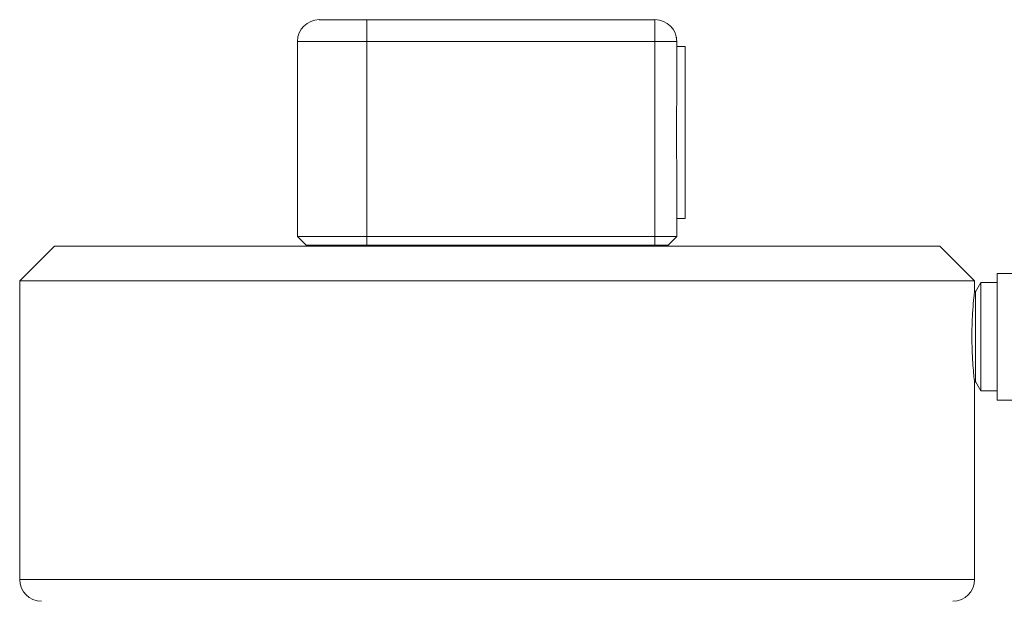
# Model space of a CAD drawing. Header units: inches. Extents: x 0.51 to 8.32, y 1.19 to 8.76.
# Tile 3 of 14: x 0.51 to 2.4, y 6.54 to 7.66. Entities that reach past the tile are written whole.
import ezdxf

# ---------------------------------------------------------------- set-up
doc = ezdxf.new("R2010")
doc.units = ezdxf.units.IN
doc.header["$MEASUREMENT"] = 0

msp = doc.modelspace()

# ---------------------------------------------------------------- linework, layer by layer
at = {"color": 7, "linetype": 'Continuous', "lineweight": 15}
for p, q in [((1.0823, 7.6577), (1.174, 7.6577)), ((1.174, 7.6577), (1.174, 7.6161)), ((1.174, 7.6577), (1.727, 7.6577)), ((1.727, 7.6577), (1.727, 7.6161)), ((1.7685, 7.6244), (1.768, 7.6235)), ((1.7685, 7.6198), (1.7685, 7.6244)), ((1.0406, 7.4463), (1.0406, 7.6161)), ((1.174, 7.6161), (1.0406, 7.6161)), ((1.174, 7.6161), (1.174, 7.2411)), ((1.727, 7.6161), (1.174, 7.6161)), ((1.727, 7.2411), (1.727, 7.6161)), ((1.727, 7.6161), (1.7686, 7.6161)), ((1.7686, 7.6161), (1.7686, 7.4957)), ((1.7846, 7.6064), (1.7686, 7.6064)), ((1.7846, 7.3492), (1.7846, 7.6064)), ((1.7685, 7.3982), (1.7685, 7.4839)), ((1.0406, 7.4358), (1.0406, 7.4463)), ((1.0406, 7.2411), (1.0406, 7.4358)), ((1.7686, 7.3864), (1.7686, 7.2411)), ((1.7846, 7.2758), (1.7846, 7.3492)), ((1.7686, 7.2758), (1.7846, 7.2758)), ((1.0406, 7.2411), (1.174, 7.2411)), ((1.0406, 7.2411), (1.0573, 7.2244)), ((1.174, 7.2411), (1.727, 7.2411)), ((1.174, 7.2411), (1.174, 7.2244)), ((1.727, 7.2411), (1.7686, 7.2411)), ((1.727, 7.2244), (1.727, 7.2411)), ((1.752, 7.2244), (1.7686, 7.2411)), ((0.574, 7.2227), (0.5073, 7.1561)), ((0.574, 7.2227), (2.274, 7.2227)), ((1.174, 7.2244), (1.0573, 7.2244)), ((1.727, 7.2244), (1.174, 7.2244)), ((1.2962, 7.2244), (1.2962, 7.2227)), ((1.3278, 7.2244), (1.3278, 7.2227)), ((1.5201, 7.2227), (1.5201, 7.2244)), ((1.5517, 7.2227), (1.5517, 7.2244)), ((1.752, 7.2244), (1.727, 7.2244)), ((2.3406, 7.1561), (2.274, 7.2227)), ((2.5506, 7.1704), (2.384, 7.1704)), ((2.384, 7.1704), (2.384, 6.9426)), ((0.5073, 7.1561), (0.5073, 6.5821)), ((2.3406, 7.1561), (0.5073, 7.1561)), ((2.3406, 7.1376), (2.3406, 7.1561)), ((2.3526, 7.1529), (2.3422, 7.1349)), ((2.384, 7.1529), (2.3526, 7.1529)), ((2.3526, 7.1529), (2.3526, 6.9579)), ((2.3422, 7.1349), (2.3406, 7.1376)), ((2.3422, 7.1349), (2.3422, 6.9736)), ((2.3406, 6.9598), (2.3422, 6.9626)), ((2.3406, 6.5821), (2.3406, 6.9598)), ((2.3422, 6.9736), (2.3422, 6.9626)), ((2.3422, 6.9626), (2.3526, 6.9446)), ((2.3526, 6.9579), (2.3526, 6.9446)), ((2.3526, 6.9446), (2.384, 6.9446)), ((2.384, 6.9426), (2.384, 6.9271)), ((2.384, 6.9271), (2.5506, 6.9271))]:
    msp.add_line(p, q, dxfattribs=at)
at = {"color": 8, "linetype": 'Continuous', "lineweight": 15}
msp.add_line((0.5073, 6.5821), (2.3406, 6.5821), dxfattribs=at)
at = {"color": 7, "linetype": 'Continuous', "lineweight": 15}
for centre, start, end in [((1.0823, 7.6161), 90, 180), ((1.727, 7.6161), 0, 90), ((0.549, 6.5821), 180, 270), ((2.299, 6.5821), 270, 0)]:
    msp.add_arc(centre, 0.0417, start, end, dxfattribs=at)
for points, knots in [([(1.7686, 7.4957), (1.7685, 7.4865), (1.7682, 7.4679), (1.7679, 7.4399), (1.7683, 7.4124), (1.7685, 7.3951), (1.7686, 7.3864)], [0, 0, 0, 0, 0.256019, 0.518821, 0.75725, 1, 1, 1, 1]), ([(2.3405, 7.1368), (2.3405, 7.1364), (2.3404, 7.1354), (2.3387, 7.1201), (2.3367, 7.0956), (2.3354, 7.066), (2.3353, 7.0366), (2.3362, 7.0101), (2.3378, 6.9872), (2.3395, 6.9698), (2.3406, 6.9601), (2.3405, 6.961), (2.3405, 6.9612)], [0, 0, 0, 0, 0.09913, 0.220679, 0.337967, 0.445355, 0.541711, 0.63309, 0.727455, 0.830161, 0.942519, 1, 1, 1, 1])]:
    msp.add_open_spline(points, degree=3, knots=knots, dxfattribs=at)

doc.saveas('drawing.dxf')
